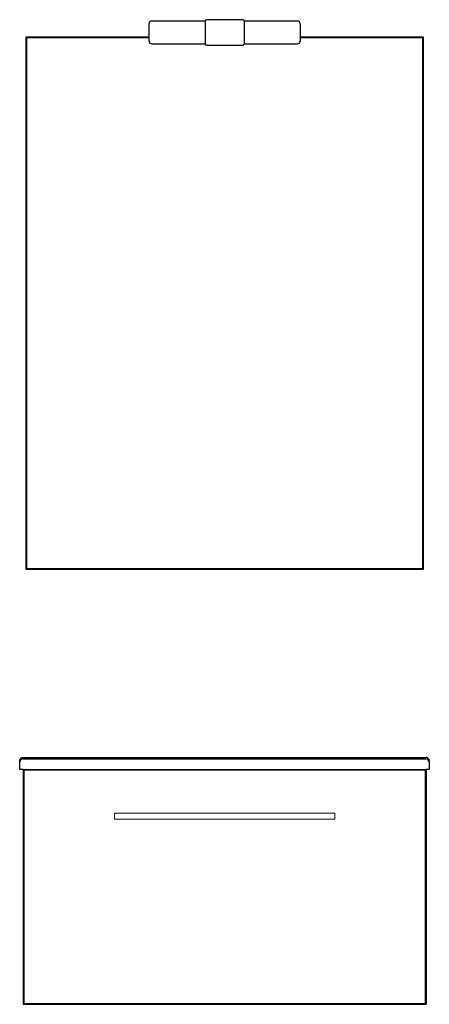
# Model space of a CAD drawing. Header units: millimetres. Extents: x 2888.94 to 2889.55, y 2562.55 to 2564.02.
import ezdxf

# ---------------------------------------------------------------- set-up
doc = ezdxf.new("R2010")
doc.units = ezdxf.units.MM
doc.layers.add('SANINDUSA', color=3, linetype='Continuous')

msp = doc.modelspace()

# ---------------------------------------------------------------- linework, layer by layer
at = {"layer": 'SANINDUSA'}
for p, q in [((2889.132, 2563.9844), (2889.132, 2564.0104)), ((2889.2155, 2564.0144), (2889.136, 2564.0144)), ((2889.2155, 2564.0144), (2889.2155, 2563.9804)), ((2889.2715, 2564.0164), (2889.2175, 2564.0164)), ((2889.353, 2564.0144), (2889.2735, 2564.0144)), ((2889.2735, 2564.0144), (2889.2735, 2563.9804)), ((2889.357, 2564.0104), (2889.357, 2563.9844)), ((2889.132, 2563.9904), (2888.9485, 2563.9904)), ((2888.9485, 2563.9904), (2888.9485, 2563.1974)), ((2889.132, 2563.9894), (2888.9495, 2563.9894)), ((2888.9495, 2563.9894), (2888.9495, 2563.1984)), ((2889.136, 2563.9804), (2889.2155, 2563.9804)), ((2889.2735, 2563.9804), (2889.353, 2563.9804)), ((2889.5405, 2563.9904), (2889.357, 2563.9904)), ((2889.5395, 2563.9894), (2889.357, 2563.9894)), ((2889.5395, 2563.1984), (2889.5395, 2563.9894)), ((2889.5405, 2563.1974), (2889.5405, 2563.9904)), ((2889.2175, 2563.9784), (2889.2715, 2563.9784)), ((2888.9485, 2563.1974), (2889.5405, 2563.1974)), ((2888.9495, 2563.1984), (2889.5395, 2563.1984)), ((2888.9393, 2562.9099), (2888.9393, 2562.9119)), ((2888.9393, 2562.8989), (2888.9393, 2562.9099)), ((2888.9443, 2562.9169), (2889.5443, 2562.9169)), ((2888.9443, 2562.9149), (2889.5443, 2562.9149)), ((2889.5493, 2562.9119), (2889.5493, 2562.9099)), ((2889.5493, 2562.9099), (2889.5493, 2562.8989)), ((2888.9443, 2562.8989), (2888.9393, 2562.8989)), ((2888.9443, 2562.8989), (2889.5443, 2562.8989)), ((2888.9445, 2562.8989), (2888.9445, 2562.5489)), ((2888.9455, 2562.8979), (2888.9455, 2562.5499)), ((2889.5435, 2562.8979), (2888.9455, 2562.8979)), ((2889.5435, 2562.5499), (2889.5435, 2562.8979)), ((2889.5493, 2562.8989), (2889.5443, 2562.8989)), ((2889.5445, 2562.8989), (2889.5445, 2562.5489)), ((2888.9445, 2562.5489), (2889.5445, 2562.5489)), ((2888.9455, 2562.5499), (2889.5435, 2562.5499))]:
    msp.add_line(p, q, dxfattribs=at)
at = {"layer": 'SANINDUSA', "lineweight": 15}
for p, q in [((2889.0805, 2562.8339), (2889.0805, 2562.825)), ((2889.4085, 2562.8339), (2889.0805, 2562.8339)), ((2889.0805, 2562.825), (2889.4085, 2562.825)), ((2889.4085, 2562.825), (2889.4085, 2562.8339))]:
    msp.add_line(p, q, dxfattribs=at)
at = {"layer": 'SANINDUSA'}
for centre, radius, start, end in [((2889.136, 2564.0104), 0.004, 90, 180), ((2889.2175, 2564.0144), 0.002, 90, 180), ((2889.2715, 2564.0144), 0.002, 0, 90), ((2889.353, 2564.0104), 0.004, 0, 90), ((2889.136, 2563.9844), 0.004, 180, 270), ((2889.2175, 2563.9804), 0.002, 180, 270), ((2889.2715, 2563.9804), 0.002, 270, 0), ((2889.353, 2563.9844), 0.004, 270, 0), ((2888.9443, 2562.9099), 0.005, 90, 180), ((2889.5443, 2562.9099), 0.005, 0, 90)]:
    msp.add_arc(centre, radius, start, end, dxfattribs=at)
for points in [[(2888.9393, 2562.9119), (2888.9393, 2562.9119), (2888.9393, 2562.9119), (2888.9393, 2562.912), (2888.9394, 2562.9121), (2888.9394, 2562.9123), (2888.9394, 2562.9128), (2888.9397, 2562.9139), (2888.9405, 2562.9153), (2888.9418, 2562.9164), (2888.9432, 2562.9169), (2888.944, 2562.9169), (2888.9443, 2562.9169)], [(2889.5493, 2562.9119), (2889.5493, 2562.9119), (2889.5493, 2562.9119), (2889.5493, 2562.912), (2889.5493, 2562.9121), (2889.5493, 2562.9123), (2889.5493, 2562.9128), (2889.549, 2562.9139), (2889.5482, 2562.9153), (2889.5468, 2562.9164), (2889.5455, 2562.9169), (2889.5447, 2562.9169), (2889.5443, 2562.9169)]]:
    msp.add_open_spline(points, degree=3, knots=[0, 0, 0, 0, 0.001918, 0.005859, 0.015202, 0.038917, 0.096544, 0.224912, 0.463055, 0.709245, 0.881276, 1, 1, 1, 1], dxfattribs=at)

doc.saveas('drawing.dxf')
